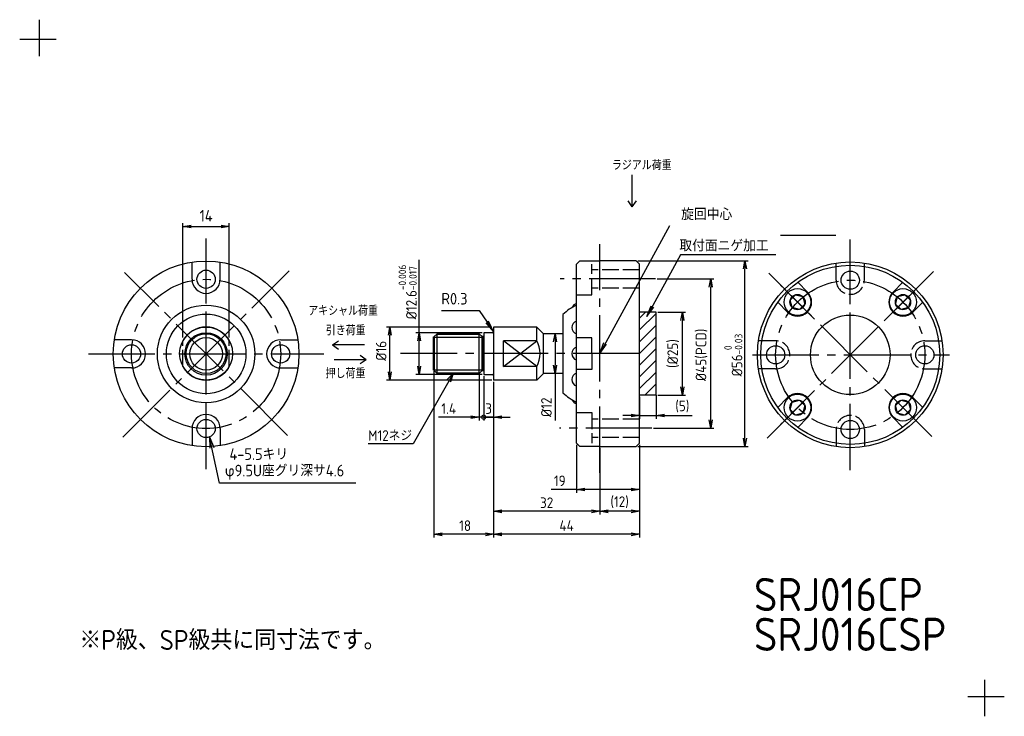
# Model space of a CAD drawing. Header units: millimetres. Extents: x 0 to 297, y 0 to 210.
import ezdxf

# ---------------------------------------------------------------- set-up
doc = ezdxf.new("R2010")
doc.units = ezdxf.units.MM
doc.header["$LTSCALE"] = 2
for name, pattern in [('Amconstr', [9999, 9999, 0]), ('GEN3A', [3.125, 2.5, -0.625]), ('GEN7', [13.75, 10, -1.25, 1.25, -1.25]), ('GEN7A', [6.875, 5, -0.625, 0.625, -0.625])]:
    doc.linetypes.add(name, pattern=pattern)
for name, color, linetype in [('0N', 7, 'Continuous'), ('3A', 6, 'GEN3A'), ('4', 3, 'Continuous'), ('5', 3, 'Continuous'), ('6', 2, 'Continuous'), ('7', 4, 'GEN7'), ('7AN', 4, 'GEN7A'), ('KLIN', 1, 'Continuous')]:
    doc.layers.add(name, color=color, linetype=linetype)
for name, color, linetype, lineweight in [('AM_0', 7, 'Continuous', 50), ('AM_4', 3, 'Continuous', 25), ('AM_5', 3, 'Continuous', 25), ('AM_8', 1, 'Continuous', 25), ('AM_CL', 1, 'Amconstr', 25)]:
    doc.layers.add(name, color=color, linetype=linetype, lineweight=lineweight)
doc.styles.add('ACISOTS', font='isocp.shx', dxfattribs={"bigfont": 'extfont.shx'})
doc.styles.get("Standard").update_dxf_attribs({"font": 'ISOCP.SHX', "bigfont": 'EXTFONT.SHX'})
doc.dimstyles.new('AM_ISO$0', dxfattribs={"dimtxt": 3.5, "dimasz": 2.5, "dimexe": 1, "dimexo": 1, "dimgap": 1.5, "dimtad": 1, "dimdsep": 46, "dimtxsty": 'STANDARD', "dimcen": 0, "dimclrd": 256, "dimclre": 256, "dimclrt": 2, "dimadec": 0, "dimazin": 2, "dimtp": 0.1, "dimtm": 0.1, "dimtfac": 0.71, "dimtdec": 3, "dimtmove": 0, "dimatfit": 3, "dimfxl": 1, "dimlwd": -1, "dimlwe": -1, "dimarcsym": 0})
doc.dimstyles.new('GEN-ISO', dxfattribs={"dimscale": 2, "dimtxt": 3.2, "dimasz": 2.5, "dimexe": 1, "dimexo": 0.5, "dimgap": 1, "dimtad": 1, "dimdsep": 46, "dimtxsty": 'STANDARD', "dimblk1": 'OPEN', "dimblk2": 'OPEN', "dimsah": 1, "dimcen": 0, "dimclrd": 256, "dimclre": 256, "dimclrt": 2, "dimadec": 0, "dimazin": 0, "dimtp": 0.1, "dimtm": 0.1, "dimtfac": 0.71, "dimtdec": 3, "dimtmove": 0, "dimatfit": 3, "dimldrblk": 'OPEN', "dimfxl": 1, "dimtzin": 0, "dimarcsym": 0})
doc.dimstyles.new('GEN-ISO$0', dxfattribs={"dimtxt": 3.2, "dimasz": 2.5, "dimexe": 1, "dimexo": 0.5, "dimgap": 1, "dimtad": 1, "dimdsep": 46, "dimtxsty": 'STANDARD', "dimblk1": 'OPEN', "dimblk2": 'OPEN', "dimsah": 1, "dimcen": 0, "dimclrd": 256, "dimclre": 256, "dimclrt": 2, "dimadec": 0, "dimazin": 0, "dimtp": 0.1, "dimtm": 0.1, "dimtfac": 0.71, "dimtdec": 3, "dimtmove": 0, "dimatfit": 3, "dimldrblk": 'OPEN', "dimfxl": 1, "dimtzin": 0, "dimarcsym": 0})

# ---------------------------------------------------------------- blocks, each defined once
blk = doc.blocks.new('_OPEN')
at = {"color": 0, "linetype": 'ByBlock'}
for p, q in [((-1, 0.17), (0, 0)), ((0, 0), (-1, -0.17)), ((0, 0), (-1, 0))]:
    blk.add_line(p, q, dxfattribs=at)
blk = doc.blocks.new('*D7')
at = {"layer": '5', "lineweight": -2, "transparency": 16777216}
for p, q in [((192.25, 131.85), (209.43, 131.85)), ((208.43, 89.35), (208.43, 129.35)), ((191.22, 86.85), (209.43, 86.85))]:
    blk.add_line(p, q, dxfattribs=at)
at = {"layer": 'DEFPOINTS', "color": 0, "transparency": 16777216}
for p in [(191.75, 131.85), (208.43, 131.85), (190.72, 86.85)]:
    blk.add_point(p, dxfattribs=at)
at = {"layer": '5', "lineweight": -2, "transparency": 16777216, "xscale": 2.5, "yscale": 2.5, "zscale": 2.5}
for p, rotation in [((208.43, 131.85), 90), ((208.43, 86.85), 270)]:
    blk.add_blockref('_OPEN', p, dxfattribs=dict(at, rotation=rotation))
at = {"layer": '5', "color": 2, "transparency": 16777216, "insert": (205.67, 108.95), "char_height": 3.2, "attachment_point": 5, "rotation": 90}
blk.add_mtext('%%C45(PCD)', dxfattribs=at)
blk = doc.blocks.new('*D8')
at = {"layer": '5', "lineweight": -2, "transparency": 16777216}
for p, q in [((186.46, 137.35), (219.78, 137.35)), ((218.78, 83.85), (218.78, 134.85)), ((186.46, 81.35), (219.78, 81.35))]:
    blk.add_line(p, q, dxfattribs=at)
at = {"layer": 'DEFPOINTS', "color": 0, "transparency": 16777216}
for p in [(185.96, 137.35), (218.78, 137.35), (185.96, 81.35)]:
    blk.add_point(p, dxfattribs=at)
at = {"layer": '5', "lineweight": -2, "transparency": 16777216, "xscale": 2.5, "yscale": 2.5, "zscale": 2.5}
for p, rotation in [((218.78, 137.35), 90), ((218.78, 81.35), 270)]:
    blk.add_blockref('_OPEN', p, dxfattribs=dict(at, rotation=rotation))
at = {"layer": '5', "color": 2, "transparency": 16777216, "insert": (215.25, 108.88), "char_height": 3.2, "attachment_point": 5, "rotation": 90}
blk.add_mtext('%%C56{}{\\H0.71x;\\C3;\\S 0^ -0.03;}', dxfattribs=at)
blk = doc.blocks.new('*D9')
at = {"layer": '5', "lineweight": -2, "transparency": 16777216}
for p, q in [((124.96, 104.05), (124.96, 53.87)), ((142.96, 100.85), (142.96, 53.87)), ((140.46, 54.87), (127.46, 54.87))]:
    blk.add_line(p, q, dxfattribs=at)
at = {"layer": 'DEFPOINTS', "color": 0, "transparency": 16777216}
for p in [(124.96, 104.55), (142.96, 101.35), (124.96, 54.87)]:
    blk.add_point(p, dxfattribs=at)
at = {"layer": '5', "lineweight": -2, "transparency": 16777216, "xscale": 2.5, "yscale": 2.5, "zscale": 2.5, "rotation": 180}
blk.add_blockref('_OPEN', (124.96, 54.87), dxfattribs=at)
at = {"layer": '5', "lineweight": -2, "transparency": 16777216, "xscale": 2.5, "yscale": 2.5, "zscale": 2.5}
blk.add_blockref('_OPEN', (142.96, 54.87), dxfattribs=at)
at = {"layer": '5', "color": 2, "transparency": 16777216, "insert": (134.35, 57.47), "char_height": 3.2, "attachment_point": 5}
blk.add_mtext('18', dxfattribs=at)
blk = doc.blocks.new('*D10')
at = {"layer": '5', "lineweight": -2, "transparency": 16777216}
for p, q in [((120.5, 115.65), (120.5, 137.65)), ((139.46, 115.65), (119.5, 115.65)), ((120.5, 105.55), (120.5, 113.15)), ((139.46, 103.05), (119.5, 103.05))]:
    blk.add_line(p, q, dxfattribs=at)
at = {"layer": 'DEFPOINTS', "color": 0, "transparency": 16777216}
for p in [(120.5, 115.65), (139.96, 115.65), (139.96, 103.05)]:
    blk.add_point(p, dxfattribs=at)
at = {"layer": '5', "lineweight": -2, "transparency": 16777216, "xscale": 2.5, "yscale": 2.5, "zscale": 2.5}
for p, rotation in [((120.5, 115.65), 90), ((120.5, 103.05), 270)]:
    blk.add_blockref('_OPEN', p, dxfattribs=dict(at, rotation=rotation))
at = {"layer": '5', "color": 2, "transparency": 16777216, "insert": (117.03, 127.9), "char_height": 3.2, "attachment_point": 5, "rotation": 90}
blk.add_mtext('%%C12.6{}{\\H0.71x;\\C3;\\S-0.006^ -0.017;}', dxfattribs=at)
blk = doc.blocks.new('_DotSmall')
at = {"color": 0, "linetype": 'ByBlock', "const_width": 0.5}
blk.add_lwpolyline([(-0.0625, 0, 1), (0.0625, 0, 1)], format="xyb", close=True, dxfattribs=at)
blk = doc.blocks.new('*D11')
at = {"layer": '5', "lineweight": -2, "transparency": 16777216}
for p, q in [((139.96, 102.55), (139.96, 89.17)), ((142.96, 100.85), (142.96, 89.17)), ((139.96, 90.17), (137.46, 90.17)), ((142.96, 90.17), (139.96, 90.17)), ((145.46, 90.17), (147.96, 90.17))]:
    blk.add_line(p, q, dxfattribs=at)
at = {"layer": 'DEFPOINTS', "color": 0, "transparency": 16777216}
for p in [(139.96, 103.05), (142.96, 101.35), (139.96, 90.17)]:
    blk.add_point(p, dxfattribs=at)
at = {"layer": '5', "lineweight": -2, "transparency": 16777216, "xscale": 2.5, "yscale": 2.5, "zscale": 2.5}
blk.add_blockref('_DotSmall', (139.96, 90.17), dxfattribs=at)
at = {"layer": '5', "lineweight": -2, "transparency": 16777216, "xscale": 2.5, "yscale": 2.5, "zscale": 2.5, "rotation": 180}
blk.add_blockref('_OPEN', (142.96, 90.17), dxfattribs=at)
at = {"layer": '5', "color": 2, "transparency": 16777216, "insert": (141.46, 92.77), "char_height": 3.2, "attachment_point": 5}
blk.add_mtext('3', dxfattribs=at)
blk = doc.blocks.new('*D12')
at = {"layer": '5', "lineweight": -2, "transparency": 16777216}
for p, q in [((167.96, 81.85), (167.96, 67.39)), ((186.96, 81.85), (186.96, 67.39)), ((167.96, 68.39), (160.35, 68.39)), ((184.46, 68.39), (170.46, 68.39))]:
    blk.add_line(p, q, dxfattribs=at)
at = {"layer": 'DEFPOINTS', "color": 0, "transparency": 16777216}
for p in [(167.96, 82.35), (186.96, 82.35), (167.96, 68.39)]:
    blk.add_point(p, dxfattribs=at)
at = {"layer": '5', "lineweight": -2, "transparency": 16777216, "xscale": 2.5, "yscale": 2.5, "zscale": 2.5, "rotation": 180}
blk.add_blockref('_OPEN', (167.96, 68.39), dxfattribs=at)
at = {"layer": '5', "lineweight": -2, "transparency": 16777216, "xscale": 2.5, "yscale": 2.5, "zscale": 2.5}
blk.add_blockref('_OPEN', (186.96, 68.39), dxfattribs=at)
at = {"layer": '5', "color": 2, "transparency": 16777216, "insert": (162.9, 70.99), "char_height": 3.2, "attachment_point": 5}
blk.add_mtext('19', dxfattribs=at)
blk = doc.blocks.new('*D15')
at = {"layer": '5', "lineweight": -2, "transparency": 16777216}
for p, q in [((142.96, 100.85), (142.96, 53.87)), ((186.96, 81.85), (186.96, 53.87)), ((184.46, 54.87), (145.46, 54.87))]:
    blk.add_line(p, q, dxfattribs=at)
at = {"layer": 'DEFPOINTS', "color": 0, "transparency": 16777216}
for p in [(142.96, 101.35), (186.96, 82.35), (142.96, 54.87)]:
    blk.add_point(p, dxfattribs=at)
at = {"layer": '5', "lineweight": -2, "transparency": 16777216, "xscale": 2.5, "yscale": 2.5, "zscale": 2.5, "rotation": 180}
blk.add_blockref('_OPEN', (142.96, 54.87), dxfattribs=at)
at = {"layer": '5', "lineweight": -2, "transparency": 16777216, "xscale": 2.5, "yscale": 2.5, "zscale": 2.5}
blk.add_blockref('_OPEN', (186.96, 54.87), dxfattribs=at)
at = {"layer": '5', "color": 2, "transparency": 16777216, "insert": (164.96, 57.47), "char_height": 3.2, "attachment_point": 5}
blk.add_mtext('44', dxfattribs=at)
blk = doc.blocks.new('*D16')
at = {"layer": '5', "lineweight": -2, "transparency": 16777216}
for p, q in [((174.96, 80.85), (174.96, 60.79)), ((186.96, 81.85), (186.96, 60.79)), ((184.46, 61.79), (177.46, 61.79))]:
    blk.add_line(p, q, dxfattribs=at)
at = {"layer": 'DEFPOINTS', "color": 0, "transparency": 16777216}
for p in [(174.96, 81.35), (186.96, 82.35), (174.96, 61.79)]:
    blk.add_point(p, dxfattribs=at)
at = {"layer": '5', "lineweight": -2, "transparency": 16777216, "xscale": 2.5, "yscale": 2.5, "zscale": 2.5, "rotation": 180}
blk.add_blockref('_OPEN', (174.96, 61.79), dxfattribs=at)
at = {"layer": '5', "lineweight": -2, "transparency": 16777216, "xscale": 2.5, "yscale": 2.5, "zscale": 2.5}
blk.add_blockref('_OPEN', (186.96, 61.79), dxfattribs=at)
at = {"layer": '5', "color": 2, "transparency": 16777216, "insert": (180.96, 64.55), "char_height": 3.2, "attachment_point": 5}
blk.add_mtext('(12)', dxfattribs=at)
blk = doc.blocks.new('*D17')
at = {"layer": '5', "lineweight": -2, "transparency": 16777216}
for p, q in [((163.27, 115.35), (160.48, 115.35)), ((161.48, 112.85), (161.48, 105.85)), ((163.27, 103.35), (160.48, 103.35)), ((161.48, 103.35), (161.48, 89.18))]:
    blk.add_line(p, q, dxfattribs=at)
at = {"layer": 'DEFPOINTS', "color": 0, "transparency": 16777216}
for p in [(161.48, 115.35), (163.77, 115.35), (163.77, 103.35)]:
    blk.add_point(p, dxfattribs=at)
at = {"layer": '5', "lineweight": -2, "transparency": 16777216, "xscale": 2.5, "yscale": 2.5, "zscale": 2.5}
for p, rotation in [((161.48, 115.35), 90), ((161.48, 103.35), 270)]:
    blk.add_blockref('_OPEN', p, dxfattribs=dict(at, rotation=rotation))
at = {"layer": '5', "color": 2, "transparency": 16777216, "insert": (158.88, 93.16), "char_height": 3.2, "attachment_point": 5, "rotation": 90}
blk.add_mtext('%%c12', dxfattribs=at)
blk = doc.blocks.new('*D13')
at = {"layer": '5', "lineweight": -2, "transparency": 16777216}
for p, q in [((142.46, 117.35), (110.63, 117.35)), ((111.63, 103.85), (111.63, 114.85)), ((142.46, 101.35), (110.63, 101.35))]:
    blk.add_line(p, q, dxfattribs=at)
at = {"layer": 'DEFPOINTS', "color": 0, "transparency": 16777216}
for p in [(111.63, 117.35), (142.96, 117.35), (142.96, 101.35)]:
    blk.add_point(p, dxfattribs=at)
at = {"layer": '5', "lineweight": -2, "transparency": 16777216, "xscale": 2.5, "yscale": 2.5, "zscale": 2.5}
for p, rotation in [((111.63, 117.35), 90), ((111.63, 101.35), 270)]:
    blk.add_blockref('_OPEN', p, dxfattribs=dict(at, rotation=rotation))
at = {"layer": '5', "color": 2, "transparency": 16777216, "insert": (109.03, 110.18), "char_height": 3.2, "attachment_point": 5, "rotation": 90}
blk.add_mtext('%%c16', dxfattribs=at)
blk = doc.blocks.new('*D14')
at = {"layer": '5', "lineweight": -2, "transparency": 16777216}
for p, q in [((186.96, 96.35), (186.96, 89.66)), ((191.96, 96.85), (191.96, 89.66)), ((184.46, 90.66), (181.96, 90.66)), ((186.96, 90.66), (191.96, 90.66)), ((194.46, 90.66), (202.8, 90.66))]:
    blk.add_line(p, q, dxfattribs=at)
at = {"layer": 'DEFPOINTS', "color": 0, "transparency": 16777216}
for p in [(186.96, 96.85), (191.96, 97.35), (191.96, 90.66)]:
    blk.add_point(p, dxfattribs=at)
at = {"layer": '5', "lineweight": -2, "transparency": 16777216, "xscale": 2.5, "yscale": 2.5, "zscale": 2.5}
blk.add_blockref('_OPEN', (186.96, 90.66), dxfattribs=at)
at = {"layer": '5', "lineweight": -2, "transparency": 16777216, "xscale": 2.5, "yscale": 2.5, "zscale": 2.5, "rotation": 180}
blk.add_blockref('_OPEN', (191.96, 90.66), dxfattribs=at)
at = {"layer": '5', "color": 2, "transparency": 16777216, "insert": (199.88, 93.42), "char_height": 3.2, "attachment_point": 5}
blk.add_mtext('(5)', dxfattribs=at)
blk = doc.blocks.new('*D18')
at = {"layer": '5', "lineweight": -2, "transparency": 16777216}
for p, q in [((192.46, 121.85), (200.88, 121.85)), ((199.88, 99.35), (199.88, 119.35)), ((192.47, 96.85), (200.88, 96.85))]:
    blk.add_line(p, q, dxfattribs=at)
at = {"layer": 'DEFPOINTS', "color": 0, "transparency": 16777216}
for p in [(191.96, 121.85), (199.88, 121.85), (191.97, 96.85)]:
    blk.add_point(p, dxfattribs=at)
at = {"layer": '5', "lineweight": -2, "transparency": 16777216, "xscale": 2.5, "yscale": 2.5, "zscale": 2.5}
for p, rotation in [((199.88, 121.85), 90), ((199.88, 96.85), 270)]:
    blk.add_blockref('_OPEN', p, dxfattribs=dict(at, rotation=rotation))
at = {"layer": '5', "color": 2, "transparency": 16777216, "insert": (197.12, 109.35), "char_height": 3.2, "attachment_point": 5, "rotation": 90}
blk.add_mtext('(%%c25)', dxfattribs=at)
blk = doc.blocks.new('*D6')
at = {"layer": '5', "lineweight": -2, "transparency": 16777216}
for p, q in [((138.57, 102.85), (138.57, 89.17)), ((139.96, 102.55), (139.96, 89.17)), ((136.07, 90.17), (126.33, 90.17)), ((139.96, 90.17), (138.57, 90.17)), ((139.96, 90.17), (144.96, 90.17))]:
    blk.add_line(p, q, dxfattribs=at)
at = {"layer": 'DEFPOINTS', "color": 0, "transparency": 16777216}
for p in [(138.57, 103.35), (139.96, 103.05), (139.96, 90.17)]:
    blk.add_point(p, dxfattribs=at)
at = {"layer": '5', "lineweight": -2, "transparency": 16777216, "xscale": 2.5, "yscale": 2.5, "zscale": 2.5}
blk.add_blockref('_OPEN', (138.57, 90.17), dxfattribs=at)
at = {"layer": '5', "lineweight": -2, "transparency": 16777216, "xscale": 2.5, "yscale": 2.5, "zscale": 2.5, "rotation": 180}
blk.add_blockref('_DotSmall', (139.96, 90.17), dxfattribs=at)
at = {"layer": '5', "color": 2, "transparency": 16777216, "insert": (129.41, 92.77), "char_height": 3.2, "attachment_point": 5}
blk.add_mtext('1.4', dxfattribs=at)
blk = doc.blocks.new('*D5')
at = {"layer": '5', "lineweight": -2, "transparency": 16777216}
for p, q in [((142.96, 100.85), (142.96, 60.79)), ((174.96, 80.32), (174.96, 60.79)), ((172.46, 61.79), (145.46, 61.79))]:
    blk.add_line(p, q, dxfattribs=at)
at = {"layer": 'DEFPOINTS', "color": 0, "transparency": 16777216}
for p in [(142.96, 101.35), (174.96, 80.82), (142.96, 61.79)]:
    blk.add_point(p, dxfattribs=at)
at = {"layer": '5', "lineweight": -2, "transparency": 16777216, "xscale": 2.5, "yscale": 2.5, "zscale": 2.5, "rotation": 180}
blk.add_blockref('_OPEN', (142.96, 61.79), dxfattribs=at)
at = {"layer": '5', "lineweight": -2, "transparency": 16777216, "xscale": 2.5, "yscale": 2.5, "zscale": 2.5}
blk.add_blockref('_OPEN', (174.96, 61.79), dxfattribs=at)
at = {"layer": '5', "color": 2, "transparency": 16777216, "insert": (158.96, 64.39), "char_height": 3.2, "attachment_point": 5}
blk.add_mtext('32', dxfattribs=at)
blk = doc.blocks.new('*D19')
at = {"layer": '5', "transparency": 16777216}
for p, q in [((49.23, 114.22), (49.23, 148.64)), ((63.23, 114.22), (63.23, 148.64)), ((51.73, 147.64), (60.73, 147.64))]:
    blk.add_line(p, q, dxfattribs=at)
at = {"layer": 'DEFPOINTS', "color": 0, "transparency": 16777216}
for p in [(63.23, 147.64), (49.23, 113.22), (63.23, 113.22)]:
    blk.add_point(p, dxfattribs=at)
at = {"layer": '5', "transparency": 16777216, "xscale": 2.5, "yscale": 2.5, "zscale": 2.5, "rotation": 180}
blk.add_blockref('_OPEN', (49.23, 147.64), dxfattribs=at)
at = {"layer": '5', "transparency": 16777216, "xscale": 2.5, "yscale": 2.5, "zscale": 2.5}
blk.add_blockref('_OPEN', (63.23, 147.64), dxfattribs=at)
at = {"layer": '5', "color": 2, "transparency": 16777216, "insert": (56.23, 150.89), "char_height": 3.5, "attachment_point": 5}
blk.add_mtext('14', dxfattribs=at)
blk = doc.blocks.new('*S54')
at = {"layer": 'AM_5', "color": 3}
for p, q in [((127.23, 122.38), (138.58, 122.38)), ((138.58, 122.38), (140.99, 118.84))]:
    blk.add_line(p, q, dxfattribs=at)
at = {"layer": 'AM_5', "color": 3, "linetype": 'Continuous'}
for p, q in [((140.99, 118.84), (142.96, 115.95)), ((142.96, 115.95), (141.37, 119.1)), ((140.61, 118.58), (142.96, 115.95))]:
    blk.add_line(p, q, dxfattribs=at)
at = {"layer": 'AM_5', "color": 2, "insert": (135.08, 124.13), "char_height": 3.5, "attachment_point": 9, "style": 'ACISOTS'}
blk.add_mtext('R0.3', dxfattribs=at)

msp = doc.modelspace()

# ---------------------------------------------------------------- hatches: boundary and pattern name
at = {"layer": 'AM_8'}
h = msp.add_hatch(dxfattribs=at)
h.set_pattern_fill('_U', color=256, scale=2.5, angle=45, style=0, pattern_type=0)
h.set_pattern_definition([(45, (-385.3797, 222.9406), (-1.767767, 1.767767), [])])
h.paths.add_polyline_path([(191.958, 96.848), (191.958, 121.848), (186.958, 121.848), (186.958, 96.848)])

# ---------------------------------------------------------------- linework, layer by layer
for p, q in [((229.482, 145.088), (246.132, 145.088)), ((51.983, 131.753), (51.983, 136.929)), ((60.483, 131.753), (60.483, 136.929)), ((185.958, 137.348), (174.958, 137.348)), ((186.958, 136.348), (185.958, 137.348)), ((186.958, 109.348), (186.958, 136.348)), ((237.625, 127.882), (234.681, 130.826)), ((263.434, 127.882), (266.378, 130.826)), ((231.614, 121.871), (228.67, 124.815)), ((269.444, 121.871), (272.388, 124.815)), ((163.848, 121.138), (163.848, 97.558)), ((142.958, 117.348), (142.958, 101.348)), ((155.958, 117.348), (142.958, 117.348)), ((157.958, 115.348), (155.958, 117.348)), ((155.958, 113.221), (155.958, 117.348)), ((33.733, 113.503), (28.558, 113.503)), ((78.733, 113.503), (83.909, 113.503)), ((124.958, 114.348), (125.958, 115.348)), ((139.569, 114.348), (138.569, 115.348)), ((138.569, 103.348), (138.569, 115.348)), ((142.658, 115.648), (139.958, 115.648)), ((139.958, 115.648), (139.958, 103.048)), ((155.958, 113.221), (145.958, 113.221)), ((145.958, 105.475), (145.958, 113.221)), ((163.765, 115.348), (157.958, 115.348)), ((157.958, 103.348), (157.958, 115.348)), ((172.558, 114.098), (167.958, 114.098)), ((172.558, 109.348), (172.558, 114.098)), ((172.558, 109.348), (172.558, 104.598)), ((33.733, 105.003), (28.558, 105.003)), ((78.733, 105.003), (83.909, 105.003)), ((124.958, 104.348), (125.958, 103.348)), ((139.569, 104.348), (138.569, 103.348)), ((155.958, 105.475), (145.958, 105.475)), ((155.958, 101.348), (155.958, 105.475)), ((172.558, 104.598), (167.958, 104.598)), ((139.958, 103.048), (142.658, 103.048)), ((155.958, 101.348), (142.958, 101.348)), ((157.958, 103.348), (155.958, 101.348)), ((163.765, 103.348), (157.958, 103.348)), ((231.614, 96.062), (228.67, 93.118)), ((269.444, 96.062), (272.388, 93.118)), ((237.625, 90.052), (234.681, 87.108)), ((263.434, 90.052), (266.378, 87.108)), ((51.983, 86.753), (51.983, 81.578)), ((60.483, 86.753), (60.483, 81.578))]:
    msp.add_line(p, q)
for points in [[(167.958, 109.348), (167.958, 136.348), (168.958, 137.348), (174.958, 137.348)], [(174.958, 81.348), (168.958, 81.348), (167.958, 82.348), (167.958, 109.348)], [(174.958, 81.348), (185.958, 81.348), (186.958, 82.348), (186.958, 109.348)]]:
    msp.add_lwpolyline(points)
for centre, radius in [((56.233, 109.253), 28), ((250.529, 108.967), 28), ((56.233, 131.753), 2.75), ((250.529, 108.967), 27), ((250.529, 131.467), 2.75), ((56.233, 109.253), 14.704), ((56.233, 109.253), 12), ((250.529, 108.967), 12), ((56.233, 109.348), 8), ((56.233, 109.253), 6.394), ((56.233, 109.348), 6), ((56.233, 109.348), 6), ((56.233, 109.253), 4.894), ((33.733, 109.253), 2.75), ((78.733, 109.253), 2.75), ((228.029, 108.967), 2.75), ((273.029, 108.967), 2.75), ((56.233, 86.753), 2.75), ((250.529, 86.467), 2.75)]:
    msp.add_circle(centre, radius)
for centre, radius, start, end in [((56.233, 131.753), 4.25, 180, 0), ((174.958, 109.348), 16.2, 115.60083, 133.3), ((168.494, 122.533), 1.984, 105.65074, 158.76908), ((168.494, 117.202), 1.984, 105.65074, 254.34926), ((56.233, 109.348), 8, 28.95502, 151.04498), ((142.658, 115.948), 0.3, 270, 0), ((33.733, 109.253), 4.25, 270, 90), ((78.733, 109.253), 4.25, 90, 270), ((148.958, 109.348), 8, 331.04498, 28.95502), ((174.958, 109.348), 12.7, 151.02408, 151.80714), ((168.494, 109.348), 1.984, 105.65074, 254.34926), ((56.233, 109.348), 8, 208.95502, 331.04498), ((142.658, 102.748), 0.3, 0, 90), ((174.958, 109.348), 12.7, 208.19286, 208.97592), ((168.494, 101.493), 1.984, 105.65074, 254.34926), ((174.958, 109.348), 16.2, 226.7, 244.39917), ((168.494, 96.163), 1.984, 201.23092, 254.34926), ((56.233, 86.753), 4.25, 0, 180)]:
    msp.add_arc(centre, radius, start, end)
at = {"layer": '0N'}
for p, q in [((232.389, 125.474), (234.022, 127.107)), ((232.986, 123.244), (232.389, 125.474)), ((234.022, 127.107), (236.252, 126.51)), ((236.252, 126.51), (236.85, 124.279)), ((264.208, 124.279), (264.806, 126.51)), ((264.806, 126.51), (267.037, 127.107)), ((267.037, 127.107), (268.67, 125.474)), ((268.67, 125.474), (268.072, 123.244)), ((235.217, 122.646), (232.986, 123.244)), ((236.85, 124.279), (235.217, 122.646)), ((265.841, 122.646), (264.208, 124.279)), ((268.072, 123.244), (265.841, 122.646)), ((232.986, 94.69), (235.217, 95.288)), ((235.217, 95.288), (236.85, 93.655)), ((264.208, 93.655), (265.841, 95.288)), ((265.841, 95.288), (268.072, 94.69)), ((232.389, 92.459), (232.986, 94.69)), ((234.022, 90.826), (232.389, 92.459)), ((236.85, 93.655), (236.252, 91.424)), ((264.806, 91.424), (264.208, 93.655)), ((268.67, 92.459), (267.037, 90.826)), ((268.072, 94.69), (268.67, 92.459)), ((236.252, 91.424), (234.022, 90.826)), ((267.037, 90.826), (264.806, 91.424))]:
    msp.add_line(p, q, dxfattribs=at)
for centre, radius in [((234.619, 124.877), 4.05), ((266.439, 124.877), 4.05), ((234.619, 124.877), 2.309), ((266.439, 124.877), 2.309), ((234.619, 93.057), 4.05), ((234.619, 93.057), 2.309), ((266.439, 93.057), 4.05), ((266.439, 93.057), 2.309)]:
    msp.add_circle(centre, radius, dxfattribs=at)
for centre, start, end in [((234.619, 124.877), 225, 45), ((266.439, 124.877), 135, 315), ((234.619, 93.057), 315, 135), ((266.439, 93.057), 45, 225)]:
    msp.add_arc(centre, 4.25, start, end, dxfattribs=at)
at = {"layer": '3A'}
for p, q in [((246.279, 131.467), (246.279, 136.642)), ((254.779, 131.467), (254.779, 136.642)), ((186.958, 134.598), (172.558, 134.598)), ((186.958, 129.098), (172.558, 129.098)), ((49.233, 105.475), (49.233, 113.221)), ((63.233, 105.475), (63.233, 113.221)), ((228.029, 113.217), (222.854, 113.217)), ((273.029, 113.217), (278.205, 113.217)), ((228.029, 104.717), (222.854, 104.717)), ((273.029, 104.717), (278.205, 104.717)), ((186.958, 89.598), (172.558, 89.598)), ((246.279, 86.467), (246.279, 81.291)), ((254.779, 86.467), (254.779, 81.291)), ((186.958, 84.098), (172.558, 84.098))]:
    msp.add_line(p, q, dxfattribs=at)
for points in [[(167.958, 127.098), (172.558, 127.098), (172.558, 136.348)], [(167.958, 91.598), (172.558, 91.598), (172.558, 82.348)]]:
    msp.add_lwpolyline(points, dxfattribs=at)
for centre, start, end in [((250.529, 131.467), 180, 0), ((228.029, 108.967), 270, 90), ((273.029, 108.967), 90, 270), ((250.529, 86.467), 0, 180)]:
    msp.add_arc(centre, 4.25, start, end, dxfattribs=at)
at = {"layer": '4'}
for p, q in [((189.174, 120.496), (190.45, 123.788)), ((189.174, 120.496), (191.258, 123.346)), ((125.958, 103.348), (125.958, 115.348)), ((155.958, 105.475), (145.958, 113.221)), ((145.958, 105.475), (155.958, 113.221)), ((174.958, 109.348), (176.234, 112.639)), ((174.958, 109.348), (177.043, 112.197)), ((57.29, 84.214), (57.333, 80.848)), ((57.29, 84.214), (58.593, 81.043))]:
    msp.add_line(p, q, dxfattribs=at)
at = {"layer": '5', "color": 3}
for p, q in [((196.026, 147.845), (174.958, 109.348)), ((199.353, 139.098), (189.174, 120.496)), ((228.088, 139.098), (199.353, 139.098)), ((60.234, 70.241), (57.29, 84.214)), ((101.377, 70.241), (60.234, 70.241))]:
    msp.add_line(p, q, dxfattribs=at)
at = {"layer": '5'}
msp.add_lwpolyline([(128.956, 101.551), (130.705, 103.386), (129.948, 100.859), (130.705, 103.386), (118.684, 82.119), (105.067, 82.119)], dxfattribs=at)
at = {"layer": '7'}
for p, q in [((184.787, 153.548), (184.787, 163.228)), ((184.787, 153.548), (183.542, 155.398)), ((184.787, 153.548), (186.032, 155.398)), ((56.233, 74.487), (56.233, 144.019)), ((250.529, 74.2), (250.529, 143.733)), ((174.958, 73.44), (174.958, 142.287)), ((31.152, 84.172), (81.315, 134.335)), ((80.817, 84.67), (31.65, 133.837)), ((225.448, 83.885), (275.611, 134.048)), ((191.751, 131.848), (163.058, 131.848)), ((275.113, 84.383), (225.946, 133.55)), ((56.233, 98.809), (56.233, 119.697)), ((94.359, 111.941), (96.209, 113.186)), ((104.038, 111.941), (94.359, 111.941)), ((94.359, 111.941), (96.209, 110.696)), ((20.763, 109.253), (91.704, 109.253)), ((104.517, 107.501), (94.837, 107.501)), ((104.517, 107.501), (102.666, 108.747)), ((104.517, 107.501), (102.666, 106.256)), ((186.958, 109.348), (114.877, 109.348)), ((221.073, 108.967), (280.46, 108.967)), ((190.723, 86.848), (162.793, 86.848))]:
    msp.add_line(p, q, dxfattribs=at)
for centre in [(56.233, 109.253), (250.529, 108.967)]:
    msp.add_circle(centre, 22.5, dxfattribs=at)
at = {"layer": '7AN'}
for p, q in [((56.233, 124.503), (56.233, 139.003)), ((250.529, 124.217), (250.529, 138.717)), ((239.746, 119.75), (229.493, 130.003)), ((261.313, 119.75), (271.566, 130.003)), ((239.746, 98.183), (229.493, 87.93)), ((261.313, 98.183), (271.566, 87.93))]:
    msp.add_line(p, q, dxfattribs=at)
at = {"layer": 'AM_0'}
for p, q in [((124.958, 114.348), (124.958, 104.348)), ((138.569, 115.348), (125.958, 115.348)), ((139.569, 114.348), (139.569, 104.348)), ((139.569, 114.348), (139.958, 114.348)), ((139.569, 104.348), (139.958, 104.348)), ((138.569, 103.348), (125.958, 103.348))]:
    msp.add_line(p, q, dxfattribs=at)
at = {"layer": 'AM_4'}
for p, q in [((124.958, 114.274), (139.569, 114.274)), ((124.958, 104.421), (139.569, 104.421))]:
    msp.add_line(p, q, dxfattribs=at)
at = {"layer": 'AM_CL'}
for p, q in [((6, 199), (6, 210)), ((11, 204), (0, 204)), ((291, 11), (291, 0)), ((286, 6), (297, 6))]:
    msp.add_line(p, q, dxfattribs=at)
at = {"layer": 'KLIN'}
for p, q in [((191.958, 121.848), (186.958, 121.848)), ((191.958, 96.848), (191.958, 121.848)), ((191.967, 96.848), (186.958, 96.848))]:
    msp.add_line(p, q, dxfattribs=at)

# ---------------------------------------------------------------- block references
at = {"layer": 'AM_5'}
msp.add_blockref('*S54', (0, 0), dxfattribs=at)

# ---------------------------------------------------------------- texts
at = {"layer": '5', "color": 2, "char_height": 3.5, "attachment_point": 7, "style": 'ACISOTS'}
for s, insert in [('旋回中心\\P', (199.526, 149.595)), ('取付面ニゲ加工', (198.976, 140.13)), ('4-5.5キリ', (63.275, 77.287)), ('φ9.5U座グリ深サ4.6', (61.884, 71.279))]:
    msp.add_mtext(s, dxfattribs=dict(at, insert=insert))
at = {"layer": '6'}
for s, height, p in [('M12ネジ', 3.2, (105.118, 83.032)), ('SRJ016CP', 10, (221.48, 31.712)), ('SRJ016CSP', 10, (221.48, 19.712)), ('※P級、SP級共に同寸法です。', 6, (18, 20))]:
    msp.add_text(s, height=height, dxfattribs=at).set_placement(p)
at = {"layer": '7', "char_height": 2.73, "attachment_point": 7, "style": 'ACISOTS'}
for s, insert in [('ラジアル荷重', (178.635, 164.651)), ('アキシャル荷重', (87.047, 120.72)), ('引き荷重', (92.331, 114.834)), ('押し荷重', (92.275, 101.879))]:
    msp.add_mtext(s, dxfattribs=dict(at, insert=insert))

# ---------------------------------------------------------------- dimensions: what is measured, and where the dimension line sits
at = {"layer": '5'}
dim = msp.add_linear_dim(base=(63.233, 147.637), p1=(49.233, 113.221), p2=(63.233, 113.221), dimstyle='AM_ISO$0', override={"dimblk1": 'OPEN', "dimblk2": 'OPEN', "dimsah": 1, "dimtp": -0.05, "dimtm": 0.2}, dxfattribs=at)
dim.commit()
dim.dimension.update_dxf_attribs({"geometry": '*D19', "text_midpoint": (56.233, 150.887)})
for base, p1, p2, text, override, picture, middle in [((120.503, 115.648), (139.958, 103.048), (139.958, 115.648), '%%C12.6{}{\\H0.71x;\\C3;\\S-0.006^ -0.017;}', {"dimscale": 1, "dimtp": -0.006, "dimtm": 0.017, "dimtdec": 3, "dimtzin": 0}, '*D10', (120.503, 127.9)), ((208.435, 131.848), (190.723, 86.848), (191.751, 131.848), '%%C45(PCD)', {"dimscale": 1}, '*D7', (208.435, 108.947))]:
    dim = msp.add_linear_dim(base=base, p1=p1, p2=p2, angle=90, text=text, dimstyle='GEN-ISO', override=override, dxfattribs=at)
    dim.commit()
    dim.dimension.update_dxf_attribs({"geometry": picture, "text_midpoint": middle, "dimtype": 160})
for base, p1, p2, text, picture, middle in [((218.782, 137.348), (185.958, 81.348), (185.958, 137.348), '%%C56{}{\\H0.71x;\\C3;\\S 0^ -0.03;}', '*D8', (218.782, 108.885)), ((111.634, 117.348), (142.958, 101.348), (142.958, 117.348), '%%c<>', '*D13', (111.634, 110.182)), ((161.482, 115.348), (163.765, 103.348), (163.765, 115.348), '%%c<>', '*D17', (161.482, 93.156))]:
    dim = msp.add_linear_dim(base=base, p1=p1, p2=p2, angle=90, text=text, dimstyle='GEN-ISO$0', dxfattribs=at)
    dim.commit()
    dim.dimension.update_dxf_attribs({"geometry": picture, "text_midpoint": middle, "dimtype": 160})
dim = msp.add_linear_dim(base=(199.877, 121.848), p1=(191.967, 96.848), p2=(191.958, 121.848), angle=90, text='(%%c<>)', dimstyle='GEN-ISO$0', dxfattribs=at)
dim.commit()
dim.dimension.update_dxf_attribs({"geometry": '*D18', "text_midpoint": (197.117, 109.348)})
for base, p1, p2, override, picture, middle in [((124.958, 54.874), (142.958, 101.348), (124.958, 104.548), {"dimscale": 1, "dimtp": 0.5, "dimtm": 0.5, "dimtdec": 1}, '*D9', (134.348, 54.874)), ((139.958, 90.167), (142.958, 101.348), (139.958, 103.048), {"dimscale": 1, "dimblk2": 'DotSmall', "dimtp": 0.5, "dimtm": 0.5, "dimtdec": 1}, '*D11', (141.458, 90.167)), ((167.958, 68.391), (186.958, 82.348), (167.958, 82.348), {"dimscale": 1}, '*D12', (162.904, 68.391))]:
    dim = msp.add_linear_dim(base=base, p1=p1, p2=p2, angle=180, dimstyle='GEN-ISO', override=override, dxfattribs=at)
    dim.commit()
    dim.dimension.update_dxf_attribs({"geometry": picture, "text_midpoint": middle, "dimtype": 160})
dim = msp.add_linear_dim(base=(139.958, 90.167), p1=(138.569, 103.348), p2=(139.958, 103.048), text='1.4', dimstyle='GEN-ISO$0', override={"dimblk2": 'DotSmall', "dimtp": 0.5, "dimtm": 0.5, "dimtdec": 1}, dxfattribs=at)
dim.commit()
dim.dimension.update_dxf_attribs({"geometry": '*D6', "text_midpoint": (129.414, 90.167), "dimtype": 160})
for base, p1, picture, middle in [((142.958, 54.874), (186.958, 82.348), '*D15', (164.958, 57.474)), ((142.958, 61.788), (174.958, 80.822), '*D5', (158.958, 64.388))]:
    dim = msp.add_linear_dim(base=base, p1=p1, p2=(142.958, 101.348), dimstyle='GEN-ISO$0', dxfattribs=at)
    dim.commit()
    dim.dimension.update_dxf_attribs({"geometry": picture, "text_midpoint": middle})
for base, p1, p2, picture, middle in [((191.958, 90.657), (186.958, 96.848), (191.958, 97.348), '*D14', (199.877, 93.417)), ((174.958, 61.788), (186.958, 82.348), (174.958, 81.348), '*D16', (180.958, 64.548))]:
    dim = msp.add_linear_dim(base=base, p1=p1, p2=p2, text='(<>)', dimstyle='GEN-ISO$0', dxfattribs=at)
    dim.commit()
    dim.dimension.update_dxf_attribs({"geometry": picture, "text_midpoint": middle})

doc.saveas('drawing.dxf')
